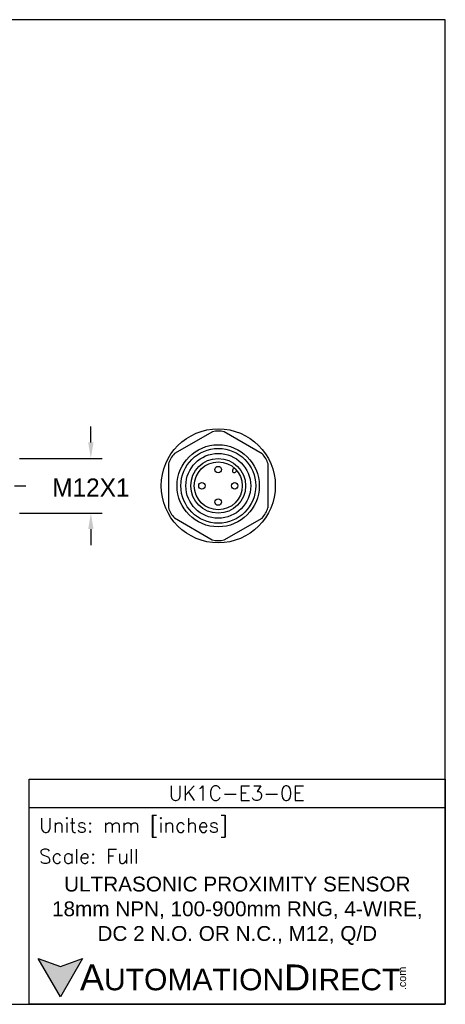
# Model space of a CAD drawing. Header units: inches. Extents: x 0 to 279, y 0 to 216.
# Tile 4 of 4: x 186 to 279, y 0 to 216. Entities that reach past the tile are written whole.
import ezdxf

# ---------------------------------------------------------------- set-up
doc = ezdxf.new("R2010")
doc.units = ezdxf.units.IN
doc.header["$LTSCALE"] = 10
doc.header["$MEASUREMENT"] = 0
doc.linetypes.add('CENTER', pattern=[2, 1.25, -0.25, 0.25, -0.25])
for name, color, linetype in [('center', 40, 'CENTER'), ('DIM', 140, 'Continuous'), ('Text', 140, 'Continuous')]:
    doc.layers.add(name, color=color, linetype=linetype)
doc.styles.add('\\M+2ABAC\\M+2A6A11', font='txt')
doc.styles.add('ROMANS', font='romans.shx')
doc.dimstyles.get("Standard").update_dxf_attribs({"dimtxt": 4, "dimasz": 3.5, "dimexe": 2.5, "dimexo": 1.5, "dimgap": 1, "dimtad": 0, "dimtih": 1, "dimtoh": 1, "dimdec": 1, "dimzin": 0, "dimdsep": 46, "dimtxsty": 'Standard', "dimcen": 0, "dimadec": 0, "dimazin": 0, "dimtfac": 1, "dimtdec": 1, "dimtofl": 0, "dimtmove": 0, "dimatfit": 3, "dimfxl": 0, "dimtolj": 1, "dimtzin": 0, "dimarcsym": 0})

# ---------------------------------------------------------------- blocks, each defined once
blk = doc.blocks.new('*D2')
at = {"layer": 'Defpoints', "color": 0}
for p in [(184.65, 119.69), (184.65, 107.69), (201.76, 107.69)]:
    blk.add_point(p, dxfattribs=at)
at = {"layer": 'DIM', "color": 0, "lineweight": -2}
for p, q in [((201.76, 123.19), (201.76, 126.69)), ((186.15, 119.69), (204.26, 119.69)), ((186.15, 107.69), (204.26, 107.69)), ((201.76, 104.19), (201.76, 100.69))]:
    blk.add_line(p, q, dxfattribs=at)
at = {"layer": 'DIM', "color": 0}
for points in [[(201.18, 123.19), (202.34, 123.19), (201.76, 119.69)], [(201.18, 104.19), (202.34, 104.19), (201.76, 107.69)]]:
    blk.add_solid(points, dxfattribs=at)
at = {"layer": 'DIM', "color": 0, "insert": (201.76, 113.3), "char_height": 4, "attachment_point": 5}
blk.add_mtext('\\A1;M12X1', dxfattribs=at)

msp = doc.modelspace()

# ---------------------------------------------------------------- hatches: boundary and pattern name
at = {"layer": 'Text'}
msp.add_hatch(color=256, dxfattribs=at).paths.add_polyline_path([(199.93, 10.07), (195.08, 8.31), (190.23, 10.07), (195.08, 1.67)])

# ---------------------------------------------------------------- linework, layer by layer
for p, q in [((228.38, 125.54), (220.06, 120.75)), ((239.28, 120.72), (230.98, 125.54)), ((218.77, 118.5), (218.75, 108.9)), ((233.2, 117.58), (232.88, 117.27)), ((233.75, 116.99), (233.44, 116.68)), ((240.57, 108.88), (240.58, 118.48)), ((220.05, 106.66), (228.35, 101.84)), ((230.95, 101.84), (239.27, 106.63))]:
    msp.add_line(p, q)
for centre, radius in [((229.67, 113.69), 12.5), ((229.65, 113.69), 9), ((229.67, 113.69), 8.2), ((229.67, 113.69), 7.1), ((229.65, 113.69), 6), ((229.67, 113.69), 5.25), ((229.65, 117.25), 0.704), ((226.09, 113.69), 0.704), ((233.27, 113.69), 0.704), ((229.65, 110.13), 0.704)]:
    msp.add_circle(centre, radius)
for centre, radius, start, end in [((229.69, 120.03), 5.66, 76.7986, 103.2975), ((224.19, 116.88), 5.66, 136.7986, 163.2975), ((235.16, 116.84), 5.66, 16.7986, 43.2975), ((233.17, 116.99), 0.402, 135.7597, 311.9211), ((224.17, 110.54), 5.66, 196.7986, 223.2975), ((235.14, 110.5), 5.66, 316.7986, 343.2975), ((229.65, 107.35), 5.66, 256.7986, 283.2975)]:
    msp.add_arc(centre, radius, start, end)
at = {"layer": 'center'}
msp.add_line((90.05, 113.69), (187.65, 113.69), dxfattribs=at)
at = {"layer": 'Defpoints'}
msp.add_lwpolyline([(279.4, 215.9), (0, 215.9), (0, 0), (279.4, 0)], close=True, dxfattribs=at)
at = {"layer": 'Text'}
msp.add_line((188.28, 43.12), (279.4, 43.12), dxfattribs=at)
for points in [[(188.28, 0), (188.28, 49.4), (279.4, 49.4), (279.4, 0)], [(199.93, 10.07), (195.08, 1.67), (190.23, 10.07), (195.08, 8.31)]]:
    msp.add_lwpolyline(points, close=True, dxfattribs=at)

# ---------------------------------------------------------------- texts
at = {"layer": 'Text', "linetype": 'Continuous', "insert": (233.7, 46.3), "char_height": 3.248, "width": 61.1425, "attachment_point": 5, "style": 'ROMANS'}
msp.add_mtext('UK1C-E3-0E', dxfattribs=at)
at = {"layer": 'Text', "attachment_point": 4}
for s, insert, char_height, width, style in [(' Units: mm [inches]', (188.28, 38.75), 3.1404, 91.118, 'ROMANS'), (' Scale: Full', (188.28, 32.47), 3.1404, 91.118, 'ROMANS'), ('{\\fArial|b0|i0|c0|p34;     \\H1.2x;A\\H0.8333x;UTOMATION\\H1.2x;D\\H0.8333x;IRECT}', (190.23, 5.87), 4.7106, 79.7962, '\\M+2ABAC\\M+2A6A11')]:
    msp.add_mtext(s, dxfattribs=dict(at, insert=insert, char_height=char_height, width=width, style=style))
at = {"layer": 'Text', "linetype": 'Continuous', "insert": (233.84, 20.5), "char_height": 3.2482, "width": 90.3508, "attachment_point": 5}
msp.add_mtext('{\\fArial|b0|i0|c0|p34;ULTRASONIC PROXIMITY SENSOR\\P18mm NPN, 100-900mm RNG, 4-WIRE, \\PDC 2 N.O. OR N.C., M12, Q/D}', dxfattribs=at)
at = {"layer": 'Text', "insert": (269.12, 3.11), "char_height": 1.6958, "width": 5.0253, "attachment_point": 1, "rotation": 90, "style": '\\M+2ABAC\\M+2A6A11'}
msp.add_mtext('{\\fArial|b0|i0|c0|p34;.com}', dxfattribs=at)

# ---------------------------------------------------------------- dimensions: what is measured, and where the dimension line sits
at = {"layer": 'DIM'}
dim = msp.add_linear_dim(base=(201.76, 107.69), p1=(184.65, 119.69), p2=(184.65, 107.69), angle=90, text='M12X1', dimstyle='Standard', override={"dimpost": '\\X'}, dxfattribs=at)
dim.commit()
dim.dimension.update_dxf_attribs({"geometry": '*D2', "text_midpoint": (201.76, 113.3), "dimtype": 160})

doc.saveas('drawing.dxf')
